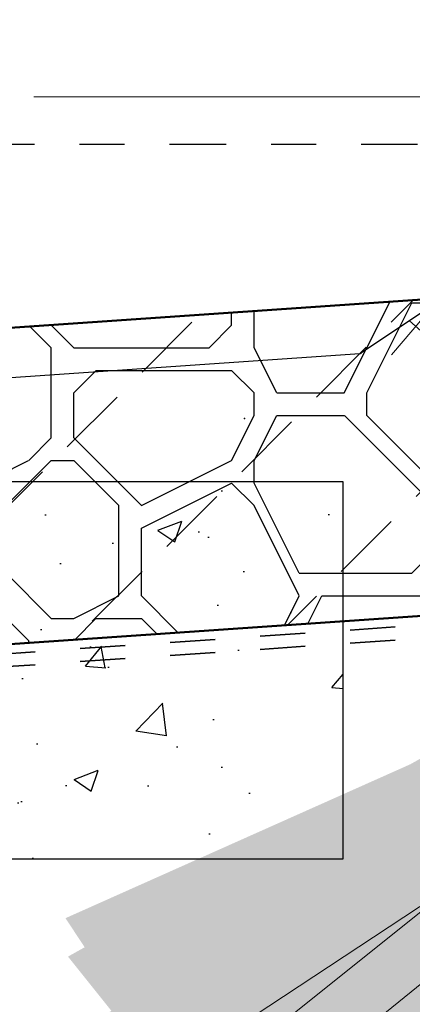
# Model space of a CAD drawing. Header units: metres. Extents: x 132 to 905, y -50 to 63.
# Tile 73 of 86: x 807.861 to 808.732, y -40.741 to -38.558. Entities that reach past the tile are written whole.
import ezdxf
from ezdxf.enums import TextEntityAlignment as Align

# ---------------------------------------------------------------- set-up
doc = ezdxf.new("R2010")
doc.units = ezdxf.units.M
doc.header["$LTSCALE"] = 0.1
doc.linetypes.add('geotextiel', pattern=[0.2, -0.1, 0.1])
doc.linetypes.add('NAP', pattern=[20, 12.5, -2.5, 2.5, -2.5])
for name, color, linetype, lineweight in [('DP-BS-arcering_kreukelberm', 253, 'Continuous', 0), ('DP-BS-arcering_slakken', 253, 'Continuous', 25), ('DP-BS-profiel', 2, 'Continuous', 25), ('DP-NAP-lijn', 6, 'NAP', 25), ('DP-NW-arcering_kreukelberm', 2, 'Continuous', 25), ('DP-NW-Geotextiel', 3, 'geotextiel', 35), ('DP-NW-Geotextiel_detail', 150, 'geotextiel', 35), ('DP-NW-Profiel', 4, 'Continuous', 50), ('DP-Waterlijn_tekst', 7, 'Continuous', 35)]:
    doc.layers.add(name, color=color, linetype=linetype, lineweight=lineweight)
doc.layers.add('DP-BS-arcrand', color=111, linetype='Continuous', plot=False)
doc.layers.add('DP-BS-ZANDLIJN', color=76, linetype='Continuous')
doc.layers.add('DP-NW-Maatvoering', color=7, linetype='Continuous')
doc.styles.add('Ontwnota-dwp-Bruinissepolder tot Grevelingendam$0$StagCAD', font='StagCAD.ttf')
doc.styles.add('StagCAD', font='StagCAD.ttf')
doc.dimstyles.new('GM-maatvoering', dxfattribs={"dimtxt": 2.5, "dimasz": 2.5, "dimexe": 1, "dimexo": 0, "dimgap": 1, "dimtad": 1, "dimrnd": 0.001, "dimzin": 1, "dimdsep": 46, "dimtxsty": 'StagCAD', "dimcen": 0.09, "dimclrd": 1, "dimclre": 1, "dimclrt": 7, "dimazin": 0, "dimtfac": 1, "dimtix": 1, "dimtmove": 0, "dimatfit": 3, "dimfxl": 1, "dimfxlon": 1, "dimtvp": 0.8299999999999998, "dimtolj": 1, "dimtzin": 0, "dimlwd": 15, "dimlwe": 15, "dimarcsym": 0})
doc.dimstyles.new('leader 1_100', dxfattribs={"dimscale": 0.1, "dimtxt": 2.5, "dimasz": 2, "dimexe": 0, "dimexo": 0, "dimgap": 1, "dimtad": 1, "dimrnd": 0.001, "dimzin": 1, "dimdsep": 46, "dimtxsty": 'StagCAD', "dimblk": 'RAD_PIJL', "dimcen": 0.09, "dimse1": 1, "dimse2": 1, "dimclrd": 1, "dimclre": 1, "dimclrt": 7, "dimazin": 0, "dimtfac": 1, "dimtix": 1, "dimtmove": 0, "dimatfit": 0, "dimfxl": 1, "dimtvp": 0.8299999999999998, "dimtolj": 1, "dimtzin": 0, "dimlwd": 15, "dimarcsym": 0})
doc.dimstyles.new('Ontwnota-dwp-Bruinissepolder tot Grevelingendam$0$GM-maatvoering', dxfattribs={"dimtxt": 2.5, "dimasz": 1, "dimexe": 0, "dimexo": 0, "dimgap": 1, "dimtad": 1, "dimrnd": 0.001, "dimzin": 1, "dimdsep": 46, "dimtxsty": 'Ontwnota-dwp-Bruinissepolder tot Grevelingendam$0$StagCAD', "dimblk1": 'Ontwnota-dwp-Bruinissepolder tot Grevelingendam$0$DIM_PIJL', "dimblk2": 'Ontwnota-dwp-Bruinissepolder tot Grevelingendam$0$DIM_PIJL', "dimsah": 1, "dimcen": 0.09, "dimse1": 1, "dimse2": 1, "dimclrd": 1, "dimclre": 1, "dimclrt": 7, "dimazin": 0, "dimtfac": 1, "dimtix": 1, "dimtmove": 0, "dimatfit": 3, "dimldrblk": 'Ontwnota-dwp-Bruinissepolder tot Grevelingendam$0$RAD_PIJL', "dimfxl": 1, "dimtvp": 0.8299999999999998, "dimtolj": 1, "dimtzin": 0, "dimlwd": 15, "dimarcsym": 0})

# ---------------------------------------------------------------- blocks, each defined once
blk = doc.blocks.new('RAD_PIJL')
at = {"color": 1, "linetype": 'Continuous'}
blk.add_solid([(-2.828427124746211, -0.75), (-2.828427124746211, 0.75), (0, 0)], dxfattribs=at)
blk = doc.blocks.new('Ontwnota-dwp-Bruinissepolder tot Grevelingendam$0$DIM_PIJL')
at = {"color": 1}
blk.add_line((0, 1.414213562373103), (0, -1.414213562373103), dxfattribs=at)
at = {"color": 1, "linetype": 'ByBlock'}
blk.add_solid([(-2.828427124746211, -0.75), (-2.828427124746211, 0.75), (0, 0)], dxfattribs=at)
blk = doc.blocks.new('*D113')
at = {"layer": 'Defpoints', "color": 0, "transparency": 16777216}
for p in [(810.1254024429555, -31.69903825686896), (810.1254024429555, -39.08380113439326), (805.1022000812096, -40.13113954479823)]:
    blk.add_point(p, dxfattribs=at)
at = {"layer": 'DP-NW-Maatvoering', "color": 1, "lineweight": 15, "transparency": 16777216}
blk.add_line((805.2022000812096, -31.69903825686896), (810.0254024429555, -31.69903825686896), dxfattribs=at)
at = {"layer": 'DP-NW-Maatvoering', "color": 1, "lineweight": 15, "transparency": 16777216, "xscale": 0.1, "yscale": 0.1, "zscale": 0.1, "rotation": 180}
blk.add_blockref('Ontwnota-dwp-Bruinissepolder tot Grevelingendam$0$DIM_PIJL', (805.1022000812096, -31.69903825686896), dxfattribs=at)
at = {"layer": 'DP-NW-Maatvoering', "color": 1, "lineweight": 15, "transparency": 16777216, "xscale": 0.1, "yscale": 0.1, "zscale": 0.1}
blk.add_blockref('Ontwnota-dwp-Bruinissepolder tot Grevelingendam$0$DIM_PIJL', (810.1254024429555, -31.69903825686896), dxfattribs=at)
at = {"layer": 'DP-NW-Maatvoering', "color": 7, "transparency": 16777216, "insert": (807.6138012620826, -31.22820492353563), "char_height": 0.25, "attachment_point": 5, "style": 'Ontwnota-dwp-Bruinissepolder tot Grevelingendam$0$StagCAD'}
blk.add_mtext('\\A1;Kreukelberm;\\Pbreuksteen 40-200kg', dxfattribs=at)
blk = doc.blocks.new('Ontwnota-dwp-Bruinissepolder tot Grevelingendam$0$RAD_PIJL')
at = {"color": 1, "linetype": 'Continuous'}
blk.add_solid([(-2.828427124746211, -0.75), (-2.828427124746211, 0.75), (0, 0)], dxfattribs=at)
blk = doc.blocks.new('*U218')
at = {"layer": 'DP-NAP-lijn'}
blk.add_line((0, 0), (459.0365258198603, 0), dxfattribs=at)
at = {"layer": 'DP-NAP-lijn', "style": 'StagCAD'}
blk.add_attdef('NAPLIJN', (6.246522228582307, 0.9999999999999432), '', height=2.5, dxfattribs=at)
at = {"layer": 'DP-Waterlijn_tekst', "style": 'StagCAD'}
blk.add_attdef('WP', text='', height=2.5, dxfattribs=at).set_placement((11.17347716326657, 16.00000000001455), align=Align.BOTTOM_CENTER)
blk = doc.blocks.new('dp798')
at = {"layer": 'DP-BS-arcering_kreukelberm'}
h = blk.add_hatch(dxfattribs=at)
h.set_pattern_fill('NATUURST', color=251, scale=0.15, angle=94.43536414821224, style=0, pattern_type=2)
h.set_pattern_definition([(94.43536414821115, (11.22302816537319, -0.7488819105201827), (-1.611509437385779, 1.379506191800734), [0.0749999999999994, -0.0749999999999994, 0.1499999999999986, -1.199999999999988]), (94.43536414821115, (11.19465342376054, -1.352885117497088), (-1.611509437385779, 1.379506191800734), [0.3749999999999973, -1.124999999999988]), (94.43536414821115, (11.12567811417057, -1.433460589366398), (-1.611509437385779, 1.379506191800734), [0.3749999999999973, -1.124999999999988]), (94.43536414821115, (10.69960043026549, -0.789482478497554), (-1.611509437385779, 1.379506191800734), [0.0749999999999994, -1.424999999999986]), (94.43536414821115, (10.60805046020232, -1.548836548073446), (-1.611509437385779, 1.379506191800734), [0.2249999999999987, -1.274999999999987]), (94.43536414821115, (10.53327506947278, -1.554636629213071), (-1.611509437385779, 1.379506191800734), [0.2249999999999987, -1.274999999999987]), (94.43536414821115, (10.38889870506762, -0.6631320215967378), (-1.611509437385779, 1.379506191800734), [0.4499999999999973, -1.049999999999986]), (94.43536414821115, (10.31992339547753, -0.7437074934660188), (-1.611509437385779, 1.379506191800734), [0.4499999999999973, -1.049999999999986]), (94.43536414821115, (10.19937301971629, -1.129184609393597), (-1.611509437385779, 1.379506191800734), [0.1499999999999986, -1.349999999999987]), (94.43536414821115, (10.11879754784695, -1.060209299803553), (-1.611509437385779, 1.379506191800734), [0.0749999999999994, -1.424999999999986]), (94.43536414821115, (10.02144749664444, -1.744787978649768), (-1.611509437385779, 1.379506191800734), [0.0749999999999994, -0.0749999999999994, 0.0749999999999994, -1.274999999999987]), (184.4353641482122, (10.32054905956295, -1.721587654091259), (-1.379506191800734, -1.611509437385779), [0.2249999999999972, -1.274999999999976]), (184.4353641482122, (10.83817671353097, -1.606211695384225), (-1.379506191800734, -1.611509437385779), [0.07499999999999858, -0.1499999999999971, 0.07499999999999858, -0.1499999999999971, 0.2999999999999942, -0.7499999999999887]), (184.4353641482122, (9.929271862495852, -1.526261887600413), (-1.379506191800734, -1.611509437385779), [0.07499999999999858, -1.424999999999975]), (184.4353641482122, (10.58485013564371, -1.249734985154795), (-1.379506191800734, -1.611509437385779), [0.07499999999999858, -1.424999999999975]), (184.4353641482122, (10.20517310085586, -1.203960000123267), (-1.379506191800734, -1.611509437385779), [0.07499999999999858, -1.424999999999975]), (184.4353641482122, (11.01610223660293, -0.9906083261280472), (-1.379506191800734, -1.611509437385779), [0.1499999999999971, -1.349999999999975]), (184.4353641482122, (11.08507754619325, -0.9100328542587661), (-1.379506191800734, -1.611509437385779), [0.2249999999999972, -1.274999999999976]), (184.4353641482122, (10.18197277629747, -0.9048584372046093), (-1.379506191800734, -1.611509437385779), [0.1499999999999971, -0.07499999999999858, 0.1499999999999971, -1.124999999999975]), (184.4353641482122, (10.62482503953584, -0.7952825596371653), (-1.379506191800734, -1.611509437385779), [0.2999999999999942, -1.199999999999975]), (184.4353641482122, (10.61902495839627, -0.7205071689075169), (-1.379506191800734, -1.611509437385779), [0.1499999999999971, -1.349999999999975]), (184.4353641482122, (11.13085253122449, -0.530355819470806), (-1.379506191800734, -1.611509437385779), [0.2999999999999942, -1.199999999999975]), (184.4353641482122, (11.12505245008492, -0.4555804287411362), (-1.379506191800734, -1.611509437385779), [0.2249999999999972, -1.274999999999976]), (139.4353641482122, (11.09667770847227, -1.059583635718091), (-1.495507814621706, -0.1160016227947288), [0.106066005, -2.015254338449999]), (139.4353641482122, (10.70540051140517, -0.8642578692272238), (-1.495507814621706, -0.1160016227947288), [0.106066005, -2.015254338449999]), (139.4353641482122, (10.46947417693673, -0.732107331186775), (-1.495507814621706, -0.1160016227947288), [0.106066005, -2.015254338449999]), (139.4353641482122, (10.40112453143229, -1.790562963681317), (-1.495507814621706, -0.1160016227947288), [0.106066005, -2.015254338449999]), (139.4353641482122, (10.0904228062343, -1.664212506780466), (-1.495507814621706, -0.1160016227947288), [0.106066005, -2.015254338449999]), (139.4353641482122, (10.86075137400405, -0.9274330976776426), (-1.495507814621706, -0.1160016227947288), [0.2121315, -1.909188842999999]), (139.4353641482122, (9.877071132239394, -0.8532833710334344), (-1.495507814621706, -0.1160016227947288), [0.2121315, -1.909188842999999]), (229.4353641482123, (11.3036036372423, -0.8178572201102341), (0.1160016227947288, -1.495507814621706), [0.2121314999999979, -1.909188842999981]), (229.4353641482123, (11.22302816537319, -0.7488819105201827), (0.1160016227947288, -1.495507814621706), [0.2121314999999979, -1.909188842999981]), (229.4353641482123, (10.83175096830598, -0.553556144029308), (0.1160016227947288, -1.495507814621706), [0.2121314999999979, -1.909188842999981]), (229.4353641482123, (10.32572347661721, -0.8184828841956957), (0.1160016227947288, -1.495507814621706), [0.2121314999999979, -1.909188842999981]), (229.4353641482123, (10.31992339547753, -0.7437074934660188), (0.1160016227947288, -1.495507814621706), [0.2121314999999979, -1.909188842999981]), (229.4353641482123, (10.79177606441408, -1.008008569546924), (0.1160016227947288, -1.495507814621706), [0.3181979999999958, -1.803122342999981]), (229.4353641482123, (10.8259508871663, -0.4787807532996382), (0.1160016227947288, -1.495507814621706), [0.3181979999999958, -1.803122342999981]), (229.4353641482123, (10.86655145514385, -1.002208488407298), (0.1160016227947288, -1.495507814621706), [0.4242640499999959, -1.697056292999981]), (229.4353641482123, (10.02144749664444, -1.744787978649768), (0.1160016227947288, -1.495507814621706), [0.4242640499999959, -1.697056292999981]), (229.4353641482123, (10.0962228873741, -1.738987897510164), (0.1160016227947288, -1.495507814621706), [0.4242640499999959, -1.697056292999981]), (229.4353641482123, (10.91295210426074, -1.600411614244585), (0.1160016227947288, -1.495507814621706), [0.1060660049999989, -2.015254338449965]), (229.4353641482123, (10.53907515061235, -1.629412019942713), (0.1160016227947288, -1.495507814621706), [0.1060660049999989, -2.015254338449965]), (121.0004153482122, (11.2172280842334, -0.6741065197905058), (-0.1160016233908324, 1.495507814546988), [0.167705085, -3.186396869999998]), (121.0004153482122, (10.79177606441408, -1.008008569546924), (-0.1160016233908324, 1.495507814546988), [0.167705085, -3.186396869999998]), (121.0004153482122, (10.90072627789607, -0.4729806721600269), (-0.1160016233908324, 1.495507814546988), [0.3354102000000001, -3.0186917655]), (121.0004153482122, (10.8259508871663, -0.4787807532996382), (-0.1160016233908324, 1.495507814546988), [0.3354102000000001, -3.0186917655]), (157.8703129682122, (10.11299746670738, -0.9854339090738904), (-1.495507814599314, -0.1160016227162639), [0.1676999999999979, -1.676999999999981, 0.3353999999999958, -1.17400196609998]), (157.8703129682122, (10.76920140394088, -1.686787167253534), (-1.495507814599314, -0.1160016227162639), [0.1677050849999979, -3.186396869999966]), (157.8703129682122, (11.35000428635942, -1.416060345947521), (-1.495507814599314, -0.1160016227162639), [0.1677050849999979, -3.186396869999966]), (157.8703129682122, (10.76340132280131, -1.612011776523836), (-1.495507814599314, -0.1160016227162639), [0.1677050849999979, -3.186396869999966]), (157.8703129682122, (10.03242199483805, -0.9164585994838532), (-1.495507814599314, -0.1160016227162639), [0.1677050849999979, -3.186396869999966]), (157.8703129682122, (10.11299746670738, -0.9854339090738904), (-1.495507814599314, -0.1160016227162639), [0.1677050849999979, -3.186396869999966]), (157.8703129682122, (10.51007474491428, -1.255535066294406), (-1.495507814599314, -0.1160016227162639), [0.3354101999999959, -3.018691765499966]), (157.8703129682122, (10.51587482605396, -1.330310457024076), (-1.495507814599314, -0.1160016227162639), [0.3354101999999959, -3.018691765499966]), (211.0004153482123, (10.53327506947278, -1.554636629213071), (-1.495507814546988, -0.1160016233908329), [0.1677050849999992, -3.186396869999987]), (211.0004153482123, (11.2004535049, -1.427660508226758), (-1.495507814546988, -0.1160016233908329), [0.3354101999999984, -3.018691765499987]), (211.0004153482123, (11.12567811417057, -1.433460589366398), (-1.495507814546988, -0.1160016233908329), [0.3354101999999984, -3.018691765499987]), (247.8703129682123, (10.13039771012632, -1.209760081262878), (0.1160016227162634, -1.495507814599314), [0.3354102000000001, -3.0186917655]), (247.8703129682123, (10.11879754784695, -1.060209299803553), (0.1160016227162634, -1.495507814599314), [0.5031152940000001, -2.850986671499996]), (139.4353641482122, (11.35337169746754, -1.459473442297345), (-0.3048306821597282, -0.3560966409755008), [0.234375, -0.1171875])])
h.paths.add_polyline_path([(20.28268860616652, 0.07038682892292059), (19.80786108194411, 0.4669999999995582), (18.37434847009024, 0.2388880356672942), (16.93316208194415, 0.05899999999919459), (16.14695498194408, -0.4650000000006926), (18.25607168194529, -0.5170000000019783), (18.26607168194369, -0.50700000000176), (18.3052876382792, -0.5070000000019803), (19.98766916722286, -0.03752050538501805)])
at = {"layer": 'DP-BS-profiel', "color": 1}
for points in [[(20.28268860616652, 0.07038682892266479), (19.80786108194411, 0.4669999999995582), (18.28707258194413, 0.224999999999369), (16.93316208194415, 0.05899999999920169), (16.14695498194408, -0.4650000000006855)], [(20.28268860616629, 0.07038682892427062), (19.80786108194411, 0.4670000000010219), (18.28707258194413, 0.2250000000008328), (16.93316208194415, 0.05900000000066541), (16.14695498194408, -0.4649999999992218)], [(16.14695498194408, -0.4650000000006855), (11.23539378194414, -0.8030000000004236), (7.253461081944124, -1.00000000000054), (1.786543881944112, -1.075000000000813), (-1.338986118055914, -0.8910000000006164), (-5.877859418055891, -0.9260000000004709)]]:
    blk.add_lwpolyline(points, dxfattribs=at)
at = {"layer": 'DP-BS-ZANDLIJN'}
blk.add_point((15.8906967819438, -0.6080259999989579), dxfattribs=at)
at = {"layer": 'DP-NAP-lijn', "ltscale": 4, "xscale": 0.0999999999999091, "yscale": 0.0999999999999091, "zscale": 0.0999999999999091}
blk.add_blockref('*U218', (0, 0), dxfattribs=at)
blk = doc.blocks.new('*D154')
at = {"layer": 'Defpoints', "color": 0, "transparency": 16777216}
for p in [(809.98592989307, -38.26705734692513), (810.0904024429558, -39.78786531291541), (805.1022000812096, -40.13113954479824)]:
    blk.add_point(p, dxfattribs=at)
at = {"layer": 'DP-NW-Maatvoering', "color": 1, "lineweight": 15, "transparency": 16777216}
for p, q in [((809.9927832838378, -38.36682222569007), (809.9790765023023, -38.16729246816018)), ((805.2470981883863, -38.59259340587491), (809.7365176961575, -38.28419082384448)), ((805.0045393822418, -38.7094917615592), (804.9908326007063, -38.50996200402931))]:
    blk.add_line(p, q, dxfattribs=at)
at = {"layer": 'DP-NW-Maatvoering', "color": 1, "transparency": 16777216}
for points in [[(809.733662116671, -38.24262212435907), (809.7393732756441, -38.32575952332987), (809.98592989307, -38.26705734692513)], [(805.2442426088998, -38.5510247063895), (805.2499537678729, -38.6341621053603), (804.997685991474, -38.60972688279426)]]:
    blk.add_solid(points, dxfattribs=at)
at = {"layer": 'DP-NW-Maatvoering', "color": 7, "transparency": 16777216, "insert": (807.4763878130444, -38.21392113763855), "char_height": 0.25, "attachment_point": 5, "rotation": 3.929784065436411, "style": 'StagCAD'}
blk.add_mtext('\\A1;5.00', dxfattribs=at)

msp = doc.modelspace()

# ---------------------------------------------------------------- hatches: boundary and pattern name
at = {"layer": 'DP-BS-arcering_slakken'}
h = msp.add_hatch(dxfattribs=at)
h.set_pattern_fill('AR-CONC', color=256, scale=0.003)
h.set_pattern_definition([(49.99999999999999, (205.7525416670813, -31.28676606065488), (0.5465540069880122, -0.0478172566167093), [0.05715, -0.6286500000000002]), (355, (205.7525416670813, -31.28676606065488), (-0.105730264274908, 0.5731705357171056), [0.04572, -0.50292175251]), (100.4514446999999, (205.7980876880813, -31.29075082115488), (0.4408237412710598, 0.5253532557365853), [0.04857002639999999, -0.534270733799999]), (46.18419999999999, (205.7525416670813, -31.13436606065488), (0.8132371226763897, -0.1261269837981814), [0.085725, -0.9429749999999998]), (96.63555760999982, (205.8203113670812, -31.14487656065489), (0.712212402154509, 0.7422783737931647), [0.07285506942, -0.80140682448]), (351.1841511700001, (205.7525416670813, -31.13436606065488), (0.7122124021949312, 0.7422783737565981), [0.06857990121, -0.75437919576]), (21, (205.8287416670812, -31.17246606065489), (0.4548431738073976, -0.3067955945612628), [0.05715, -0.6286500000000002]), (326, (205.8287416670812, -31.17246606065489), (0.1854060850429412, 0.5525638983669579), [0.04572, -0.5029200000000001]), (71.45144499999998, (205.8666452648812, -31.19803236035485), (0.6402492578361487, 0.2457683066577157), [0.04857002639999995, -0.5342698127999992]), (37.50000000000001, (205.7525416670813, -31.28676606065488), (0.0092658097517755, 0.2536651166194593), [0, -0.4968240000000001, 0, -0.51054, 0, -0.5048250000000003]), (7.499999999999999, (205.7525416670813, -31.28676606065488), (0.2004589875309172, 0.3005417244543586), [0, -0.2910839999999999, 0, -0.4853939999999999, 0, -0.192405]), (327.5, (205.5826156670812, -31.28676606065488), (0.4067717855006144, -0.0171862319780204), [0, -0.1905, 0, -0.59436, 0, -0.78867]), (317.5, (205.5064156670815, -31.28676606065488), (0.4443875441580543, 0.0762794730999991), [0, -0.24765, 0, -0.394716, 0, -0.56007])])
h.paths.add_polyline_path([(807.3792564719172, -39.58237924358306), (807.3792564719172, -40.41895091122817), (808.5783064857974, -40.41895091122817), (808.5783064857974, -39.58237924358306)])
at = {"layer": 'DP-NW-arcering_kreukelberm'}
h = msp.add_hatch(dxfattribs=at)
h.set_pattern_fill('NATUURST', color=256, scale=0.1, style=0, pattern_type=2)
h.set_pattern_definition([(0, (1281.930279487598, 7.114023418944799), (1, 1), [0.05, -0.05, 0.1, -0.8]), (0, (1281.530279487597, 7.164023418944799), (1, 1), [0.25, -0.75]), (0, (1281.480279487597, 7.2140234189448), (1, 1), [0.25, -0.75]), (0, (1281.930279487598, 7.4640234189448), (1, 1), [0.05, -0.9500000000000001]), (0, (1281.430279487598, 7.564023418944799), (1, 1), [0.15, -0.8500000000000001]), (0, (1281.430279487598, 7.614023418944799), (1, 1), [0.15, -0.8500000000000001]), (0, (1282.030279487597, 7.664023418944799), (1, 1), [0.3, -0.7000000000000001]), (0, (1281.980279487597, 7.7140234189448), (1, 1), [0.3, -0.7000000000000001]), (0, (1281.730279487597, 7.814023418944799), (1, 1), [0.1, -0.9]), (0, (1281.780279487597, 7.8640234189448), (1, 1), [0.05, -0.9500000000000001]), (0, (1281.330279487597, 7.9640234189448), (1, 1), [0.05, -0.05, 0.05, -0.8500000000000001]), (90, (1281.330279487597, 7.764023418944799), (-1, 1), [0.15, -0.8500000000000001]), (90, (1281.380279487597, 7.414023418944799), (-1, 1), [0.05, -0.1, 0.05, -0.1, 0.2, -0.5]), (90, (1281.480279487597, 8.014023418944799), (-1, 1), [0.05, -0.9500000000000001]), (90, (1281.630279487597, 7.564023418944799), (-1, 1), [0.05, -0.9500000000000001]), (90, (1281.680279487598, 7.814023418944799), (-1, 1), [0.05, -0.9500000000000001]), (90, (1281.780279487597, 7.2640234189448), (-1, 1), [0.1, -0.9]), (90, (1281.830279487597, 7.2140234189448), (-1, 1), [0.15, -0.8500000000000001]), (90, (1281.880279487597, 7.814023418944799), (-1, 1), [0.1, -0.05, 0.1, -0.75]), (90, (1281.930279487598, 7.5140234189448), (-1, 1), [0.2, -0.8]), (90, (1281.980279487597, 7.5140234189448), (-1, 1), [0.1, -0.9]), (90, (1282.080279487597, 7.164023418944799), (-1, 1), [0.2, -0.8]), (90, (1282.130279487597, 7.164023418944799), (-1, 1), [0.15, -0.8500000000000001]), (45, (1281.730279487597, 7.2140234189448), (0, 1.000000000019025), [0.07071066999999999, -1.3435028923]), (45, (1281.880279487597, 7.4640234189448), (0, 1.000000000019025), [0.07071066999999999, -1.3435028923]), (45, (1281.980279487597, 7.614023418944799), (0, 1.000000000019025), [0.07071066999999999, -1.3435028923]), (45, (1281.280279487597, 7.7140234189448), (0, 1.000000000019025), [0.07071066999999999, -1.3435028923]), (45, (1281.380279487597, 7.914023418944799), (0, 1.000000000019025), [0.07071066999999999, -1.3435028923]), (45, (1281.830279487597, 7.364023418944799), (0, 1.000000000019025), [0.141421, -1.272792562]), (45, (1281.930279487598, 8.014023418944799), (0, 1.000000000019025), [0.141421, -1.272792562]), (135, (1281.880279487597, 7.064023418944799), (-1.000000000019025, 0), [0.141421, -1.272792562]), (135, (1281.930279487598, 7.114023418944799), (-1.000000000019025, 0), [0.141421, -1.272792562]), (135, (1282.080279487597, 7.364023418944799), (-1.000000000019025, 0), [0.141421, -1.272792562]), (135, (1281.930279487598, 7.7140234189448), (-1.000000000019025, 0), [0.141421, -1.272792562]), (135, (1281.980279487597, 7.7140234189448), (-1.000000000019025, 0), [0.141421, -1.272792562]), (135, (1281.780279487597, 7.414023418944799), (-1.000000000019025, 0), [0.212132, -1.202081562]), (135, (1282.130279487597, 7.364023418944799), (-1.000000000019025, 0), [0.212132, -1.202081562]), (135, (1281.780279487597, 7.364023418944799), (-1.000000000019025, 0), [0.2828427, -1.131370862]), (135, (1281.330279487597, 7.9640234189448), (-1.000000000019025, 0), [0.2828427, -1.131370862]), (135, (1281.330279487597, 7.914023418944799), (-1.000000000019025, 0), [0.2828427, -1.131370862]), (135, (1281.380279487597, 7.364023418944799), (-1.000000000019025, 0), [0.07071066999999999, -1.3435028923]), (135, (1281.380279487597, 7.614023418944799), (-1.000000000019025, 0), [0.07071066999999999, -1.3435028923]), (26.56505119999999, (1281.980279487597, 7.114023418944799), (1.000000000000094, 4.000644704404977e-10), [0.11180339, -2.12426458]), (26.56505119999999, (1281.780279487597, 7.414023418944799), (1.000000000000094, 4.000644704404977e-10), [0.11180339, -2.12426458]), (26.56505119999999, (1282.130279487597, 7.314023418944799), (1.000000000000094, 4.000644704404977e-10), [0.2236068, -2.012461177]), (26.56505119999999, (1282.130279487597, 7.364023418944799), (1.000000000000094, 4.000644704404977e-10), [0.2236068, -2.012461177]), (63.43494882, (1281.830279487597, 7.8640234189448), (5.099862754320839e-11, 1.000000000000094), [0.1117999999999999, -1.117999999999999, 0.2235999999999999, -0.7826679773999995]), (63.43494882, (1281.330279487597, 7.4640234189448), (5.099862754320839e-11, 1.000000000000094), [0.1118033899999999, -2.124264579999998]), (63.43494882, (1281.480279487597, 7.064023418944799), (5.099862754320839e-11, 1.000000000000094), [0.1118033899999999, -2.124264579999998]), (63.43494882, (1281.380279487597, 7.4640234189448), (5.099862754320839e-11, 1.000000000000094), [0.1118033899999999, -2.124264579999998]), (63.43494882, (1281.880279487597, 7.914023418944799), (5.099862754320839e-11, 1.000000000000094), [0.1118033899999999, -2.124264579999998]), (63.43494882, (1281.830279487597, 7.8640234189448), (5.099862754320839e-11, 1.000000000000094), [0.1118033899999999, -2.124264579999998]), (63.43494882, (1281.630279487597, 7.614023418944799), (5.099862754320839e-11, 1.000000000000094), [0.2236067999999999, -2.012461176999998]), (63.43494882, (1281.580279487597, 7.614023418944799), (5.099862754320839e-11, 1.000000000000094), [0.2236067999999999, -2.012461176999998]), (116.5650512, (1281.430279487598, 7.614023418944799), (-4.000648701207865e-10, 1.000000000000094), [0.1118033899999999, -2.124264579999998]), (116.5650512, (1281.480279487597, 7.164023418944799), (-4.000648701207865e-10, 1.000000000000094), [0.2236067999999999, -2.012461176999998]), (116.5650512, (1281.480279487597, 7.2140234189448), (-4.000648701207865e-10, 1.000000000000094), [0.2236067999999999, -2.012461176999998]), (153.43494882, (1281.680279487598, 7.8640234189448), (-1.000000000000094, 5.099898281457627e-11), [0.2236068, -2.012461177]), (153.43494882, (1281.780279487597, 7.8640234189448), (-1.000000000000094, 5.099898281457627e-11), [0.335410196, -1.900657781]), (45, (1281.451250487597, 7.064023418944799), (-0.2209708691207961, 0.2209708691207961), [0.15625, -0.078125])])
h.paths.add_polyline_path([(804.6689767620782, -39.45929719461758), (804.5496672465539, -39.57860671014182), (805.1022000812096, -40.13113954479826), (810.0904024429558, -39.78786531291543), (810.0904024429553, -39.08380113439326), (810.1254024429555, -39.08380113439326), (810.8958147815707, -38.83385292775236), (810.090402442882, -38.83385292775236), (809.1363705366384, -39.15186356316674)])

# ---------------------------------------------------------------- linework, layer by layer
at = {"layer": 'DP-BS-arcrand'}
msp.add_lwpolyline([(807.3792564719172, -40.41895091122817), (808.5783064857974, -40.41895091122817), (808.5783064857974, -39.58237924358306), (807.3792564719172, -39.58237924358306)], close=True, dxfattribs=at)
at = {"layer": 'DP-NW-Geotextiel', "ltscale": 10}
msp.add_line((810.090402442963, -39.83859677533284), (805.06573293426, -40.18059439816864), dxfattribs=at)
at = {"layer": 'DP-NW-Geotextiel_detail', "ltscale": 10}
msp.add_line((810.0904024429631, -39.80852607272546), (805.0830253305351, -40.15237642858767), dxfattribs=at)
at = {"layer": 'DP-NW-Profiel'}
for p, q in [((804.6689767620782, -39.45929719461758), (809.1363705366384, -39.15186356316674)), ((805.1022000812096, -40.13113954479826), (810.0904024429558, -39.78786531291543))]:
    msp.add_line(p, q, dxfattribs=at)

# ---------------------------------------------------------------- block references
msp.add_blockref('dp798', (792.4686359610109, -38.83380113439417))

# ---------------------------------------------------------------- dimensions: what is measured, and where the dimension line sits
at = {"layer": 'DP-NW-Maatvoering'}
dim = msp.add_linear_dim(base=(810.1254024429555, -31.69903825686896), p1=(805.1022000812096, -40.13113954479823), p2=(810.1254024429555, -39.08380113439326), text='Kreukelberm;\\Pbreuksteen 40-200kg', dimstyle='Ontwnota-dwp-Bruinissepolder tot Grevelingendam$0$GM-maatvoering', override={"dimscale": 0}, dxfattribs=at)
dim.commit()
dim.dimension.update_dxf_attribs({"geometry": '*D113', "text_midpoint": (807.6138012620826, -31.22820492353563)})
dim = msp.add_linear_dim(base=(809.98592989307, -38.26705734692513), p1=(805.1022000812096, -40.13113954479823), p2=(810.0904024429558, -39.78786531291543), angle=3.929784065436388, dimstyle='GM-maatvoering', dxfattribs=at)
dim.commit()
dim.dimension.update_dxf_attribs({"geometry": '*D154', "text_midpoint": (807.4763878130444, -38.21392113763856)})

# ---------------------------------------------------------------- leaders
at = {"layer": 'DP-NW-Maatvoering', "annotation_type": 0, "has_hookline": 1}
for points, dimstyle, override, hookline_direction, text_width in [([(810.1254024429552, -39.08380113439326), (811.4826412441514, -37.82757017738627), (809.4826412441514, -37.82757017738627)], 'leader 1_100', {"dimscale": 0, "dimgap": 1, "dimtad": 1}, 1, 0.725), ([(809.8055890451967, -39.20579144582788), (812.0377634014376, -38.72874017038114), (809.5377634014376, -38.72874017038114)], 'GM-maatvoering', {"dimscale": 0}, 1, 0.645), ([(810.1770049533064, -39.39437498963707), (808.1771772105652, -40.99461838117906), (810.6771772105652, -40.99461838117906)], 'GM-maatvoering', {"dimscale": 0}, 0, 1.065), ([(810.2762341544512, -39.51754943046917), (808.2016196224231, -40.8849577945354), (810.7016196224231, -40.8849577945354)], 'GM-maatvoering', {"dimscale": 0}, 0, 0.865), ([(810.1308139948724, -39.57483400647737), (808.1556394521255, -41.17905995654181), (810.6556394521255, -41.17905995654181)], 'GM-maatvoering', {"dimscale": 0}, 0, 1.035), ([(808.9837850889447, -39.91461632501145), (810.2680213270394, -41.33166561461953), (808.2680213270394, -41.33166561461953)], 'leader 1_100', {"dimscale": 0, "dimgap": 1, "dimtad": 1}, 1, 6.0375)]:
    msp.add_leader(points, dimstyle=dimstyle, override=override, dxfattribs=dict(at, hookline_direction=hookline_direction, text_width=text_width))

doc.saveas('drawing.dxf')
